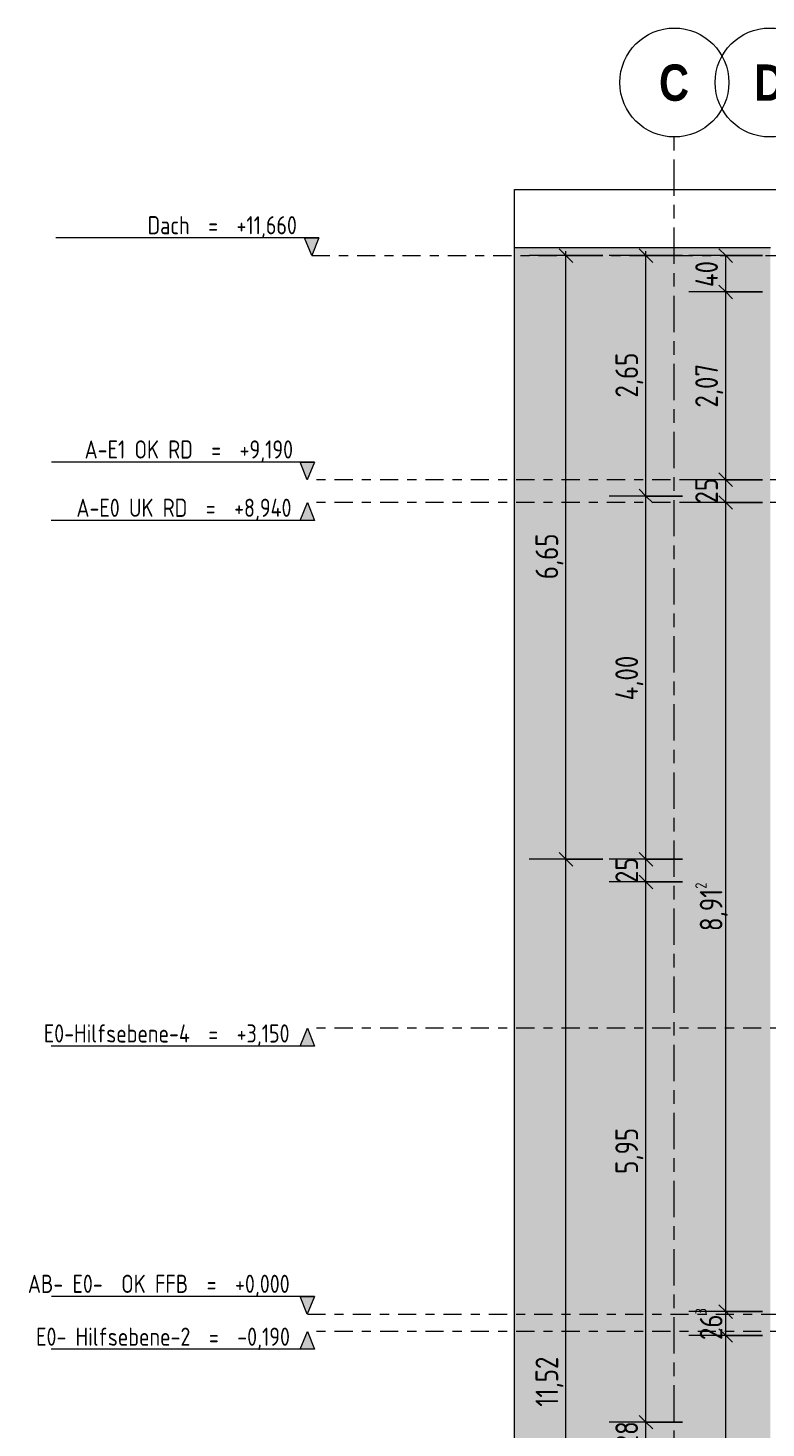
# Model space of a CAD drawing. Header units: metres. Extents: x -32 to 170, y -15 to 869.
# Tile 45 of 66: x 32.56 to 40.69, y -4.05 to 11.37. Entities that reach past the tile are written whole.
import ezdxf

# ---------------------------------------------------------------- set-up
doc = ezdxf.new("R2010")
doc.units = ezdxf.units.M
doc.header["$XCLIPFRAME"] = 2
doc.linetypes.add('_Ebene_', pattern=[0.4, 0.2, -0.1, 0, -0.1])
doc.linetypes.add('_Rasterlinie_', pattern=[0.75, 0.4, -0.1, 0.15, -0.1])
for name, color, linetype, lineweight in [('A_Bem', 7, 'Continuous', 5), ('A_Bem-100', 7, 'Continuous', 5), ('A_Ebenen', 130, 'Continuous', 5), ('A_Körper_Form', 7, 'Continuous', 5), ('A_Raster', 128, 'Continuous', 5), ('A_Scan-Pixelbild', 213, 'Continuous', 5)]:
    doc.layers.add(name, color=color, linetype=linetype, lineweight=lineweight)
doc.styles.add('Arial Narrow_B', font='txt', dxfattribs={"height": 0.4})
doc.styles.add('ISOCPEUR', font='isocpeur.ttf', dxfattribs={"width": 0.8, "height": 0.2})
doc.styles.add('ISOCPEUR_1', font='isocpeur.ttf', dxfattribs={"width": 0.8, "height": 0.25})
doc.dimstyles.new('BLB-Standard_2_5_Aussen', dxfattribs={"dimscale": 0.3048, "dimtxt": 0.248995, "dimasz": 0.492126, "dimexe": 1.32874, "dimexo": 0.0625, "dimgap": 0.032808, "dimtad": 1, "dimrnd": 0.001, "dimzin": 0, "dimdsep": 46, "dimtxsty": 'ISOCPEUR_1', "dimblk1": 'OBLIQUE', "dimblk2": 'OBLIQUE', "dimsah": 1, "dimcen": 0.09, "dimdle": 0.164042, "dimazin": 0, "dimtfac": 1, "dimtdec": 4, "dimtix": 1, "dimtmove": 0, "dimatfit": 3, "dimfxl": 1.32874, "dimfxlon": 1, "dimtvp": 1, "dimtolj": 1, "dimtzin": 0, "dimarcsym": 2})
doc.dimstyles.new('BLB-Standard_2_5_Aussen_1', dxfattribs={"dimscale": 0.3048, "dimtxt": 0.248995, "dimasz": 0.492126, "dimexe": 1.32874, "dimexo": 0.0625, "dimgap": 0.032808, "dimtad": 1, "dimdec": 1, "dimlfac": 100, "dimrnd": 0.1, "dimdsep": 46, "dimtxsty": 'ISOCPEUR_1', "dimblk1": 'OBLIQUE', "dimblk2": 'OBLIQUE', "dimsah": 1, "dimcen": 0.09, "dimdle": 0.164042, "dimazin": 0, "dimtfac": 1, "dimtdec": 4, "dimtix": 1, "dimtmove": 0, "dimatfit": 3, "dimfxl": 1.32874, "dimfxlon": 1, "dimtvp": 1, "dimtolj": 1, "dimtzin": 0, "dimarcsym": 2})
picture_1 = doc.add_image_def('image1.jpg', size_in_pixel=(17396, 4678))

# ---------------------------------------------------------------- blocks, each defined once
blk = doc.blocks.new('Ebene - Rohbau-1046864-B')
at = {"layer": 'A_Ebenen'}
blk.add_hatch(color=256, dxfattribs=at).paths.add_polyline_path([(-23.524, -2.599), (-23.445, -2.795), (-23.365, -2.599)], flags=0)
at = {"layer": 'A_Ebenen', "color": 170, "lineweight": 9}
for p, q in [((-23.365, -2.599), (-26.265, -2.599)), ((-23.445, -2.795), (-23.524, -2.599)), ((-23.365, -2.599), (-23.445, -2.795))]:
    blk.add_line(p, q, dxfattribs=at)
at = {"layer": 'A_Ebenen', "color": 251, "lineweight": 9}
for p, q in [((-23.524, -2.599), (-23.365, -2.599)), ((-23.445, -2.795), (-23.524, -2.599)), ((-23.365, -2.599), (-23.445, -2.795))]:
    blk.add_line(p, q, dxfattribs=at)
blk = doc.blocks.new('Ebene - Rohbau-1168218-B')
at = {"layer": 'A_Ebenen'}
blk.add_hatch(color=256, dxfattribs=at).paths.add_polyline_path([(26.636, 5.948), (26.477, 5.948), (26.556, 6.145)], flags=0)
at = {"layer": 'A_Ebenen', "color": 251, "lineweight": 9}
for p, q in [((26.556, 6.145), (26.477, 5.948)), ((26.636, 5.948), (26.556, 6.145)), ((26.477, 5.948), (26.636, 5.948))]:
    blk.add_line(p, q, dxfattribs=at)
at = {"layer": 'A_Ebenen', "color": 170, "lineweight": 9}
blk.add_line((26.477, 5.948), (29.377, 5.948), dxfattribs=at)
blk = doc.blocks.new('DIMBLOCK75-B')
at = {"layer": 'A_Bem-100'}
for p, q in [((40.651, -3.03), (39.841, -3.03)), ((40.246, -9.355), (40.246, -3.03)), ((40.246, -3.03), (40.651, -3.03)), ((40.651, -9.305), (39.841, -9.305)), ((40.246, -9.305), (40.651, -9.305))]:
    blk.add_line(p, q, dxfattribs=at)
at = {"layer": 'A_Bem-100', "lineweight": 9}
for p, q in [((40.246, -3.03), (40.171, -2.955)), ((40.246, -3.03), (40.321, -3.105)), ((40.246, -9.305), (40.171, -9.23)), ((40.246, -9.305), (40.321, -9.38))]:
    blk.add_line(p, q, dxfattribs=at)
at = {"layer": 'A_Bem-100', "color": 0, "insert": (39.91, -6.453), "char_height": 0.25, "width": 0.68419, "attachment_point": 1, "rotation": 90, "line_spacing_factor": 1.149209, "style": 'ISOCPEUR_1'}
blk.add_mtext('6,27\\A2\\H0.5x;\\S5^  ;\\H2x;', dxfattribs=at)
blk = doc.blocks.new('_Oblique')
at = {"color": 0, "linetype": 'ByBlock', "lineweight": -2}
blk.add_line((-0.5, -0.5), (0.5, 0.5), dxfattribs=at)
blk = doc.blocks.new('DIMBLOCK76-B')
at = {"layer": 'A_Bem-100'}
for p, q in [((40.651, -2.767), (39.841, -2.767)), ((40.246, -3.03), (40.246, -2.767)), ((40.246, -2.767), (40.651, -2.767)), ((40.651, -3.03), (39.841, -3.03)), ((40.246, -3.03), (40.651, -3.03))]:
    blk.add_line(p, q, dxfattribs=at)
at = {"layer": 'A_Bem-100', "lineweight": 9}
for p, q in [((40.246, -2.767), (40.171, -2.692)), ((40.246, -2.767), (40.321, -2.842)), ((40.246, -3.03), (40.171, -2.955)), ((40.246, -3.03), (40.321, -3.105))]:
    blk.add_line(p, q, dxfattribs=at)
at = {"layer": 'A_Bem-100', "color": 0, "insert": (39.91, -3.08), "char_height": 0.25, "width": 0.43621, "attachment_point": 1, "rotation": 90, "line_spacing_factor": 1.149209, "style": 'ISOCPEUR_1'}
blk.add_mtext('26\\A2\\H0.5x;\\S3^  ;\\H2x;', dxfattribs=at)
blk = doc.blocks.new('DIMBLOCK77-B')
at = {"layer": 'A_Bem-100', "lineweight": 9}
for p, q in [((40.246, 6.145), (40.171, 6.22)), ((40.246, 6.145), (40.321, 6.07)), ((40.246, -2.767), (40.171, -2.692)), ((40.246, -2.767), (40.321, -2.842))]:
    blk.add_line(p, q, dxfattribs=at)
at = {"layer": 'A_Bem-100'}
for p, q in [((40.651, 6.145), (39.841, 6.145)), ((40.246, -2.767), (40.246, 6.145)), ((40.246, 6.145), (40.651, 6.145)), ((40.651, -2.767), (39.841, -2.767)), ((40.246, -2.767), (40.651, -2.767))]:
    blk.add_line(p, q, dxfattribs=at)
at = {"layer": 'A_Bem-100', "color": 0, "insert": (39.91, 1.424), "char_height": 0.25, "width": 0.63639, "attachment_point": 1, "rotation": 90, "line_spacing_factor": 1.149209, "style": 'ISOCPEUR_1'}
blk.add_mtext('8,91\\A2\\H0.5x;\\S2^  ;\\H2x;', dxfattribs=at)
blk = doc.blocks.new('DIMBLOCK78-B')
at = {"layer": 'A_Bem-100'}
for p, q in [((40.651, 6.395), (39.841, 6.395)), ((40.246, 6.145), (40.246, 6.395)), ((40.246, 6.395), (40.651, 6.395)), ((40.651, 6.145), (39.841, 6.145)), ((40.246, 6.145), (40.651, 6.145))]:
    blk.add_line(p, q, dxfattribs=at)
at = {"layer": 'A_Bem-100', "lineweight": 9}
for p, q in [((40.246, 6.395), (40.171, 6.47)), ((40.246, 6.395), (40.321, 6.32)), ((40.246, 6.145), (40.171, 6.22)), ((40.246, 6.145), (40.321, 6.07))]:
    blk.add_line(p, q, dxfattribs=at)
at = {"layer": 'A_Bem-100', "color": 0, "insert": (39.91, 6.133), "char_height": 0.25, "width": 0.32865, "attachment_point": 1, "rotation": 90, "line_spacing_factor": 1.149209, "style": 'ISOCPEUR_1'}
blk.add_mtext('25', dxfattribs=at)
blk = doc.blocks.new('DIMBLOCK79-B')
at = {"layer": 'A_Bem-100', "lineweight": 9}
for p, q in [((40.246, 8.465), (40.171, 8.54)), ((40.246, 8.465), (40.321, 8.39)), ((40.246, 6.395), (40.171, 6.47)), ((40.246, 6.395), (40.321, 6.32))]:
    blk.add_line(p, q, dxfattribs=at)
at = {"layer": 'A_Bem-100'}
for p, q in [((40.651, 8.465), (39.841, 8.465)), ((40.246, 6.395), (40.246, 8.465)), ((40.246, 8.465), (40.651, 8.465)), ((40.651, 6.395), (39.841, 6.395)), ((40.246, 6.395), (40.651, 6.395))]:
    blk.add_line(p, q, dxfattribs=at)
at = {"layer": 'A_Bem-100', "color": 0, "insert": (39.91, 7.19), "char_height": 0.25, "width": 0.57664, "attachment_point": 1, "rotation": 90, "line_spacing_factor": 1.149209, "style": 'ISOCPEUR_1'}
blk.add_mtext('2,07', dxfattribs=at)
blk = doc.blocks.new('DIMBLOCK80-B')
at = {"layer": 'A_Bem-100'}
for p, q in [((40.651, 8.865), (39.841, 8.865)), ((40.246, 8.465), (40.246, 8.865)), ((40.246, 8.865), (40.651, 8.865)), ((40.651, 8.465), (39.841, 8.465)), ((40.246, 8.465), (40.651, 8.465))]:
    blk.add_line(p, q, dxfattribs=at)
at = {"layer": 'A_Bem-100', "lineweight": 9}
for p, q in [((40.246, 8.865), (40.171, 8.94)), ((40.246, 8.865), (40.321, 8.79)), ((40.246, 8.465), (40.171, 8.54)), ((40.246, 8.465), (40.321, 8.39))]:
    blk.add_line(p, q, dxfattribs=at)
at = {"layer": 'A_Bem-100', "color": 0, "insert": (39.91, 8.518), "char_height": 0.25, "width": 0.35255, "attachment_point": 1, "rotation": 90, "line_spacing_factor": 1.149209, "style": 'ISOCPEUR_1'}
blk.add_mtext('40', dxfattribs=at)
blk = doc.blocks.new('DIMBLOCK84-B')
at = {"layer": 'A_Bem-100'}
for p, q in [((39.771, -3.985), (38.961, -3.985)), ((39.366, -4.265), (39.366, -3.985)), ((39.366, -3.985), (39.771, -3.985)), ((39.771, -4.265), (38.961, -4.265)), ((39.366, -4.265), (39.771, -4.265))]:
    blk.add_line(p, q, dxfattribs=at)
at = {"layer": 'A_Bem-100', "lineweight": 9}
for p, q in [((39.366, -3.985), (39.291, -3.91)), ((39.366, -3.985), (39.441, -4.06)), ((39.366, -4.265), (39.291, -4.19)), ((39.366, -4.265), (39.441, -4.34))]:
    blk.add_line(p, q, dxfattribs=at)
at = {"layer": 'A_Bem-100', "color": 0, "insert": (39.03, -4.262), "char_height": 0.25, "width": 0.32865, "attachment_point": 1, "rotation": 90, "line_spacing_factor": 1.149209, "style": 'ISOCPEUR_1'}
blk.add_mtext('28', dxfattribs=at)
blk = doc.blocks.new('DIMBLOCK85-B')
at = {"layer": 'A_Bem-100', "lineweight": 9}
for p, q in [((39.366, 1.965), (39.291, 2.04)), ((39.366, 1.965), (39.441, 1.89)), ((39.366, -3.985), (39.291, -3.91)), ((39.366, -3.985), (39.441, -4.06))]:
    blk.add_line(p, q, dxfattribs=at)
at = {"layer": 'A_Bem-100'}
for p, q in [((39.771, 1.965), (38.961, 1.965)), ((39.366, -3.985), (39.366, 1.965)), ((39.366, 1.965), (39.771, 1.965)), ((39.771, -3.985), (38.961, -3.985)), ((39.366, -3.985), (39.771, -3.985))]:
    blk.add_line(p, q, dxfattribs=at)
at = {"layer": 'A_Bem-100', "color": 0, "insert": (39.03, -1.25), "char_height": 0.25, "width": 0.57664, "attachment_point": 1, "rotation": 90, "line_spacing_factor": 1.149209, "style": 'ISOCPEUR_1'}
blk.add_mtext('5,95', dxfattribs=at)
blk = doc.blocks.new('DIMBLOCK86-B')
at = {"layer": 'A_Bem-100'}
for p, q in [((39.771, 2.215), (38.961, 2.215)), ((39.366, 1.965), (39.366, 2.215)), ((39.366, 2.215), (39.771, 2.215)), ((39.771, 1.965), (38.961, 1.965)), ((39.366, 1.965), (39.771, 1.965))]:
    blk.add_line(p, q, dxfattribs=at)
at = {"layer": 'A_Bem-100', "lineweight": 9}
for p, q in [((39.366, 2.215), (39.291, 2.29)), ((39.366, 2.215), (39.441, 2.14)), ((39.366, 1.965), (39.291, 2.04)), ((39.366, 1.965), (39.441, 1.89))]:
    blk.add_line(p, q, dxfattribs=at)
at = {"layer": 'A_Bem-100', "color": 0, "insert": (39.03, 1.953), "char_height": 0.25, "width": 0.32865, "attachment_point": 1, "rotation": 90, "line_spacing_factor": 1.149209, "style": 'ISOCPEUR_1'}
blk.add_mtext('25', dxfattribs=at)
blk = doc.blocks.new('DIMBLOCK87-B')
at = {"layer": 'A_Bem-100'}
for p, q in [((39.771, 6.215), (38.961, 6.215)), ((39.366, 2.215), (39.366, 6.215)), ((39.366, 6.215), (39.771, 6.215)), ((39.771, 2.215), (38.961, 2.215)), ((39.366, 2.215), (39.771, 2.215))]:
    blk.add_line(p, q, dxfattribs=at)
at = {"layer": 'A_Bem-100', "lineweight": 9}
for p, q in [((39.366, 6.215), (39.291, 6.29)), ((39.366, 6.215), (39.441, 6.14)), ((39.366, 2.215), (39.291, 2.29)), ((39.366, 2.215), (39.441, 2.14))]:
    blk.add_line(p, q, dxfattribs=at)
at = {"layer": 'A_Bem-100', "color": 0, "insert": (39.03, 3.965), "char_height": 0.25, "width": 0.60054, "attachment_point": 1, "rotation": 90, "line_spacing_factor": 1.149209, "style": 'ISOCPEUR_1'}
blk.add_mtext('4,00', dxfattribs=at)
blk = doc.blocks.new('DIMBLOCK88-B')
at = {"layer": 'A_Bem-100'}
for p, q in [((39.771, 8.865), (38.961, 8.865)), ((39.366, 6.215), (39.366, 8.915)), ((39.366, 8.865), (39.771, 8.865)), ((39.771, 6.215), (38.961, 6.215)), ((39.366, 6.215), (39.771, 6.215))]:
    blk.add_line(p, q, dxfattribs=at)
at = {"layer": 'A_Bem-100', "lineweight": 9}
for p, q in [((39.366, 8.865), (39.291, 8.94)), ((39.366, 8.865), (39.441, 8.79)), ((39.366, 6.215), (39.291, 6.29)), ((39.366, 6.215), (39.441, 6.14))]:
    blk.add_line(p, q, dxfattribs=at)
at = {"layer": 'A_Bem-100', "color": 0, "insert": (39.03, 7.3), "char_height": 0.25, "width": 0.57664, "attachment_point": 1, "rotation": 90, "line_spacing_factor": 1.149209, "style": 'ISOCPEUR_1'}
blk.add_mtext('2,65', dxfattribs=at)
blk = doc.blocks.new('DIMBLOCK106-B')
at = {"layer": 'A_Bem-100'}
for p, q in [((38.891, 2.215), (38.081, 2.215)), ((38.486, -9.355), (38.486, 2.215)), ((38.486, 2.215), (38.891, 2.215)), ((38.891, -9.305), (38.081, -9.305)), ((38.486, -9.305), (38.891, -9.305))]:
    blk.add_line(p, q, dxfattribs=at)
at = {"layer": 'A_Bem-100', "lineweight": 9}
for p, q in [((38.486, 2.215), (38.411, 2.29)), ((38.486, 2.215), (38.561, 2.14)), ((38.486, -9.305), (38.411, -9.23)), ((38.486, -9.305), (38.561, -9.38))]:
    blk.add_line(p, q, dxfattribs=at)
at = {"layer": 'A_Bem-100', "color": 0, "insert": (38.15, -3.814), "char_height": 0.25, "width": 0.64535, "attachment_point": 1, "rotation": 90, "line_spacing_factor": 1.149209, "style": 'ISOCPEUR_1'}
blk.add_mtext('11,52', dxfattribs=at)
blk = doc.blocks.new('DIMBLOCK107-B')
at = {"layer": 'A_Bem-100'}
for p, q in [((38.891, 8.865), (38.081, 8.865)), ((38.486, 2.215), (38.486, 8.915)), ((38.486, 8.865), (38.891, 8.865)), ((38.891, 2.215), (38.081, 2.215)), ((38.486, 2.215), (38.891, 2.215))]:
    blk.add_line(p, q, dxfattribs=at)
at = {"layer": 'A_Bem-100', "lineweight": 9}
for p, q in [((38.486, 8.865), (38.411, 8.94)), ((38.486, 8.865), (38.561, 8.79)), ((38.486, 2.215), (38.411, 2.29)), ((38.486, 2.215), (38.561, 2.14))]:
    blk.add_line(p, q, dxfattribs=at)
at = {"layer": 'A_Bem-100', "color": 0, "insert": (38.15, 5.3), "char_height": 0.25, "width": 0.57664, "attachment_point": 1, "rotation": 90, "line_spacing_factor": 1.149209, "style": 'ISOCPEUR_1'}
blk.add_mtext('6,65', dxfattribs=at)
blk = doc.blocks.new('Raster - Raster-989695-B')
at = {"layer": 'A_Raster', "lineweight": 9}
blk.add_circle((19.983, 10.771), 0.6, dxfattribs=at)

msp = doc.modelspace()

# ---------------------------------------------------------------- hatches: boundary and pattern name
at = {"layer": 'A_Körper_Form'}
msp.add_hatch(color=121, dxfattribs=at).paths.add_polyline_path([(37.915, -9.3653), (40.7382, -9.3653), (40.7382, 8.949), (37.915, 8.949), (37.915, -8.0574)], flags=0)

# ---------------------------------------------------------------- linework, layer by layer
at = {"layer": 'A_Ebenen', "color": 170, "linetype": '_Ebene_', "lineweight": 9}
for p, q in [((35.6847, 8.865), (85.6372, 8.865)), ((85.6372, 6.3949), (35.6364, 6.3949)), ((85.6372, 6.1449), (35.6364, 6.1449)), ((85.6372, 0.3549), (35.6364, 0.3549)), ((35.6364, -2.7951), (85.6372, -2.7951)), ((85.6372, -2.9851), (35.6364, -2.9851))]:
    msp.add_line(p, q, dxfattribs=at)
at = {"layer": 'A_Körper_Form', "color": 253, "lineweight": 9}
msp.add_line((40.7382, 8.949), (37.915, 8.949), dxfattribs=at)
at = {"layer": 'A_Raster', "linetype": '_Rasterlinie_', "lineweight": 9}
msp.add_line((39.6794, -12.2276), (39.6794, 10.1714), dxfattribs=at)

# ---------------------------------------------------------------- block references
at = {"layer": 'A_Ebenen', "color": 251, "lineweight": 9}
for p in [(59.1292, 11.6601), (59.0809, 9.19), (59.0809, 0)]:
    msp.add_blockref('Ebene - Rohbau-1046864-B', p, dxfattribs=at)
at = {"layer": 'A_Ebenen', "color": 251, "lineweight": 9, "extrusion": (0, 0, -1)}
for p in [(-62.1927, 0), (-62.1927, -5.79), (-62.1927, -9.13)]:
    msp.add_blockref('Ebene - Rohbau-1168218-B', p, dxfattribs=at)
at = {"layer": 'A_Raster', "lineweight": 9}
for p in [(19.6968, 0), (20.7468, 0)]:
    msp.add_blockref('Raster - Raster-989695-B', p, dxfattribs=at)

# ---------------------------------------------------------------- texts
at = {"layer": 'A_Ebenen', "color": 7, "char_height": 0.2, "attachment_point": 1, "style": 'ISOCPEUR'}
for s, insert, width in [('Dach  =  +11,660', (33.8762, 9.2992), 2.020252), ('A-E1 OK RD  =  +9,190', (33.1824, 6.8291), 2.802699), ('A-E0 UK RD  =  +8,940', (33.092, 6.1868), 2.911729), ('E0-Hilfsebene-4  =  +3,150', (32.7328, 0.3968), 3.347847), ('AB- E0-  OK FFB  =  +0,000', (32.5576, -2.3609), 3.559492), ('E0- Hilfsebene-2  =  -0,190', (32.648, -2.9432), 3.450463)]:
    msp.add_mtext(s, dxfattribs=dict(at, insert=insert, width=width))
at = {"layer": 'A_Raster', "char_height": 0.4, "width": 0.400844, "attachment_point": 1, "style": 'Arial Narrow_B'}
for s, insert in [('\\fArial Narrow|b1|i0|c0|p34|;C', (39.5109, 10.9697)), ('\\fArial Narrow|b1|i0|c0|p34|;D', (40.5609, 10.9697))]:
    msp.add_mtext(s, dxfattribs=dict(at, insert=insert))

# ---------------------------------------------------------------- dimensions: what is measured, and where the dimension line sits
at = {"layer": 'A_Bem'}
for base, p1, p2, dimstyle, override, picture, middle in [((38.4861, 8.8649), (38.8911, 2.2149), (38.8911, 8.8649), 'BLB-Standard_2_5_Aussen', {"dimpost": '<>', "dimfxl": 6.65}, 'DIMBLOCK107-B', (38.3511, 5.5399)), ((39.3661, 8.8649), (39.7711, 6.2149), (39.7711, 8.8649), 'BLB-Standard_2_5_Aussen', {"dimpost": '<>', "dimfxl": 2.65}, 'DIMBLOCK88-B', (39.2311, 7.5399)), ((40.2461, 8.8649), (40.6511, 8.4649), (40.6511, 8.8649), 'BLB-Standard_2_5_Aussen_1', {"dimpost": '<>', "dimfxl": 0.4}, 'DIMBLOCK80-B', (40.1111, 8.6649)), ((40.2461, 8.4649), (40.6511, 6.3949), (40.6511, 8.4649), 'BLB-Standard_2_5_Aussen', {"dimpost": '<>', "dimfxl": 2.07}, 'DIMBLOCK79-B', (40.1111, 7.4299)), ((40.2461, 6.3949), (40.6511, 6.1449), (40.6511, 6.3949), 'BLB-Standard_2_5_Aussen_1', {"dimpost": '<>', "dimfxl": 0.25}, 'DIMBLOCK78-B', (40.1111, 6.2699)), ((39.3661, 6.2149), (39.7711, 2.2149), (39.7711, 6.2149), 'BLB-Standard_2_5_Aussen', {"dimpost": '<>', "dimfxl": 4}, 'DIMBLOCK87-B', (39.2311, 4.2149)), ((39.3661, 2.2149), (39.7711, 1.9649), (39.7711, 2.2149), 'BLB-Standard_2_5_Aussen_1', {"dimpost": '<>', "dimfxl": 0.25}, 'DIMBLOCK86-B', (39.2311, 2.0899)), ((38.4861, 2.2149), (38.8911, -9.3051), (38.8911, 2.2149), 'BLB-Standard_2_5_Aussen', {"dimpost": '<>', "dimfxl": 11.52}, 'DIMBLOCK106-B', (38.3511, -3.5451)), ((39.3661, 1.9649), (39.7711, -3.9851), (39.7711, 1.9649), 'BLB-Standard_2_5_Aussen', {"dimpost": '<>', "dimfxl": 5.95}, 'DIMBLOCK85-B', (39.2311, -1.0101)), ((39.3661, -3.9851), (39.7711, -4.2651), (39.7711, -3.9851), 'BLB-Standard_2_5_Aussen_1', {"dimpost": '<>', "dimfxl": 0.28}, 'DIMBLOCK84-B', (39.2311, -4.1251))]:
    dim = msp.add_linear_dim(base=base, p1=p1, p2=p2, angle=90, dimstyle=dimstyle, override=override, dxfattribs=at)
    dim.commit()
    dim.dimension.update_dxf_attribs({"geometry": picture, "text_midpoint": middle})
for base, p1, p2, text, dimstyle, override, picture, middle in [((40.2461, 6.1449), (40.6511, -2.767), (40.6511, 6.1449), '\\A1;8,91\\Q;{\\A1;{\\H0.5x;\\S2^ ;}}', 'BLB-Standard_2_5_Aussen', {"dimpost": '<>', "dimfxl": 8.91189}, 'DIMBLOCK77-B', (40.0861, 1.689)), ((40.2461, -2.767), (40.6511, -3.0301), (40.6511, -2.767), '\\A1;26\\Q;{\\A1;{\\H0.5x;\\S3^ ;}}', 'BLB-Standard_2_5_Aussen_1', {"dimpost": '<>', "dimfxl": 0.26311}, 'DIMBLOCK76-B', (40.1111, -2.8985)), ((40.2461, -3.0301), (40.6511, -9.3051), (40.6511, -3.0301), '\\A1;6,27\\Q;{\\A1;{\\H0.5x;\\S5^ ;}}', 'BLB-Standard_2_5_Aussen', {"dimpost": '<>', "dimfxl": 6.275}, 'DIMBLOCK75-B', (40.0861, -6.1676))]:
    dim = msp.add_linear_dim(base=base, p1=p1, p2=p2, angle=90, text=text, dimstyle=dimstyle, override=override, dxfattribs=at)
    dim.commit()
    dim.dimension.update_dxf_attribs({"geometry": picture, "text_midpoint": middle})

# ---------------------------------------------------------------- pictures from other files: only their frames are drawn
at = {"layer": 'A_Scan-Pixelbild'}
image = msp.add_image(picture_1, insert=(46.4074, -1.7373), size_in_units=(29.4262, 7.883), dxfattribs=at)
image.set_boundary_path([(-5019.33, 11920.3), (-5019.33, -2046.9), (22406.76, -2046.9), (22406.76, 11920.3), (-5019.33, 11920.3)])
image.dxf.flags = 15

doc.saveas('drawing.dxf')
